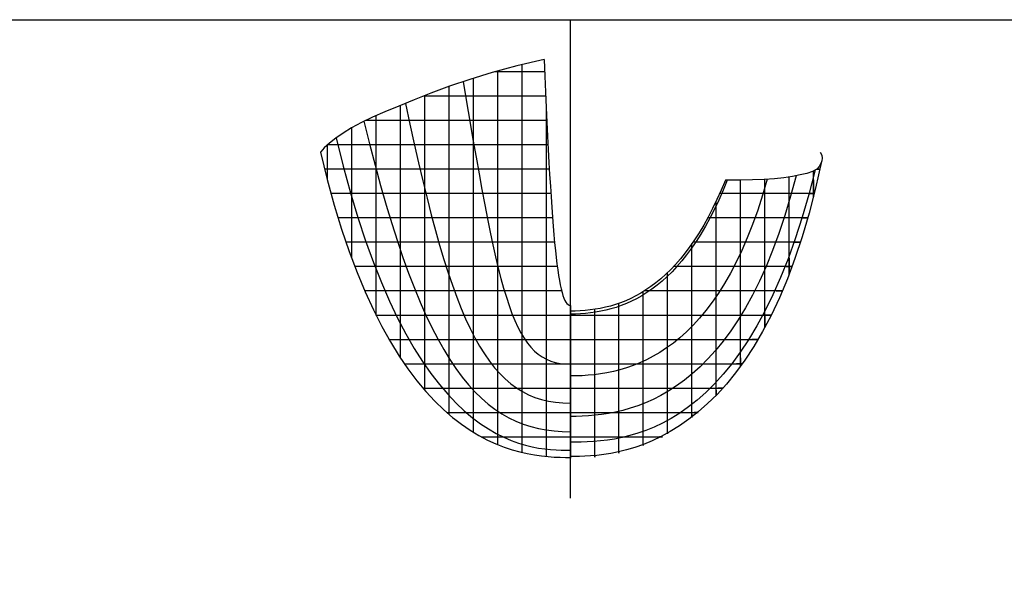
# Model space of a CAD drawing. Header units: metres. Extents: x -1049 to 33, y -200 to 318.
# Tile 3 of 4: x -735 to -329, y 84 to 318. Entities that reach past the tile are written whole.
import ezdxf

# ---------------------------------------------------------------- set-up
doc = ezdxf.new("R2010")
doc.units = ezdxf.units.M

msp = doc.modelspace()

# ---------------------------------------------------------------- linework, layer by layer
at = {"layer": '1', "color": 9}
for points in [[(-508, 121.384), (-508, 317.99)], [(-518.359, 196.606), (-497.641, 196.606)]]:
    msp.add_lwpolyline(points, dxfattribs=at)
at = {"layer": '1', "color": 5}
for points in [[(-518.8, 301.606), (-530.007, 299.053), (-540.181, 296.322), (-549.407, 293.484), (-557.772, 290.613), (-565.36, 287.78), (-572.258, 285.058), (-578.549, 282.516), (-584.276, 280.164), (-589.433, 277.932), (-594.009, 275.752), (-598.016, 273.577), (-601.51, 271.421), (-604.552, 269.303), (-607.166, 267.255), (-609.258, 265.353), (-610.707, 263.68), (-610.795, 263.513)], [(-518.8, 301.606), (-518.508, 294.757), (-518.22, 288.185), (-517.935, 281.887), (-517.651, 275.86), (-517.369, 270.098), (-517.087, 264.599), (-516.806, 259.357), (-516.525, 254.37), (-516.242, 249.633), (-515.958, 245.143), (-515.671, 240.894), (-515.381, 236.884), (-515.088, 233.108), (-514.79, 229.562), (-514.488, 226.243), (-514.18, 223.146), (-513.866, 220.268), (-513.545, 217.604), (-513.217, 215.151), (-512.881, 212.904), (-512.537, 210.86), (-512.183, 209.014), (-511.819, 207.363), (-511.445, 205.903), (-511.06, 204.629), (-510.663, 203.538), (-510.254, 202.626), (-509.831, 201.888), (-509.396, 201.321), (-508.945, 200.922), (-508.48, 200.685), (-508, 200.606)], [(-405.205, 263.513), (-404.564, 262.293), (-404.408, 261.11), (-404.607, 260.003), (-404.974, 258.863), (-405.584, 257.705), (-406.641, 256.612), (-408.334, 255.657), (-410.663, 254.856), (-413.489, 254.175), (-416.677, 253.584), (-420.178, 253.071), (-424.043, 252.648), (-428.322, 252.328), (-433.071, 252.122), (-438.343, 252.044), (-444.19, 252.106)], [(-444.19, 252.106), (-445.921, 247.999), (-447.684, 244.097), (-449.477, 240.396), (-451.3, 236.891), (-453.149, 233.578), (-455.025, 230.45), (-456.924, 227.503), (-458.847, 224.733), (-460.792, 222.134), (-462.756, 219.701), (-464.738, 217.429), (-466.738, 215.314), (-468.753, 213.35), (-470.782, 211.533), (-472.824, 209.857), (-474.876, 208.318), (-476.938, 206.91), (-479.008, 205.629), (-481.085, 204.47), (-483.167, 203.428), (-485.252, 202.497), (-487.339, 201.673), (-489.427, 200.952), (-491.514, 200.327), (-493.599, 199.794), (-495.68, 199.349), (-497.755, 198.985), (-499.824, 198.699), (-501.884, 198.485), (-503.935, 198.338), (-505.974, 198.254), (-508, 198.226)], [(-508, 200.606), (-508, 192.007), (-508, 184.474), (-508, 177.871), (-508, 172.061), (-508, 166.909), (-508, 162.278), (-508, 158.037), (-508, 154.136), (-508, 150.596), (-508, 147.441), (-508, 144.705), (-508, 142.436), (-508, 140.683), (-508, 139.444), (-508, 138.614), (-508, 138.096)], [(-508, 138.096), (-508, 138.076), (-508, 137.768), (-508, 137.813), (-508, 138.372), (-508, 139.574), (-508, 141.377), (-508, 143.686), (-508, 146.416), (-508, 149.579), (-508, 153.23), (-508, 157.428), (-508, 162.241), (-508, 167.747), (-508, 174.021), (-508, 181.142), (-508, 189.184), (-508, 198.226)]]:
    msp.add_lwpolyline(points, dxfattribs=at)
at = {"layer": '1', "color": 1}
for points in [[(-518.8, 301.606), (-518.509, 294.757), (-518.22, 288.185), (-517.935, 281.887), (-517.651, 275.86), (-517.369, 270.098), (-517.088, 264.599), (-516.807, 259.357), (-516.525, 254.37), (-516.242, 249.633), (-515.958, 245.142), (-515.671, 240.894), (-515.381, 236.884), (-515.088, 233.108), (-514.79, 229.562), (-514.488, 226.243), (-514.18, 223.146), (-513.866, 220.268), (-513.546, 217.604), (-513.218, 215.151), (-512.882, 212.904), (-512.537, 210.86), (-512.183, 209.014), (-511.82, 207.363), (-511.445, 205.902), (-511.06, 204.629), (-510.663, 203.538), (-510.254, 202.625), (-509.832, 201.888), (-509.396, 201.321), (-508.945, 200.921), (-508.48, 200.684), (-508, 200.606)], [(-552.162, 292.539), (-550.749, 284.227), (-549.391, 276.29), (-548.083, 268.72), (-546.82, 261.512), (-545.595, 254.656), (-544.405, 248.147), (-543.243, 241.977), (-542.105, 236.137), (-540.985, 230.622), (-539.877, 225.424), (-538.777, 220.535), (-537.679, 215.949), (-536.578, 211.657), (-535.469, 207.653), (-534.346, 203.93), (-533.204, 200.479), (-532.037, 197.294), (-530.841, 194.368), (-529.61, 191.692), (-528.338, 189.26), (-527.021, 187.065), (-525.653, 185.099), (-524.228, 183.355), (-522.742, 181.825), (-521.19, 180.503), (-519.565, 179.381), (-517.862, 178.451), (-516.077, 177.707), (-514.203, 177.141), (-512.236, 176.745), (-510.17, 176.513), (-508, 176.438)], [(-575.857, 283.604), (-574.04, 275.108), (-572.249, 266.969), (-570.478, 259.181), (-568.724, 251.739), (-566.983, 244.636), (-565.249, 237.868), (-563.518, 231.428), (-561.785, 225.31), (-560.047, 219.509), (-558.298, 214.02), (-556.534, 208.836), (-554.75, 203.952), (-552.943, 199.362), (-551.107, 195.06), (-549.237, 191.041), (-547.33, 187.299), (-545.381, 183.828), (-543.385, 180.623), (-541.338, 177.677), (-539.235, 174.985), (-537.072, 172.541), (-534.844, 170.34), (-532.546, 168.376), (-530.175, 166.643), (-527.725, 165.135), (-525.192, 163.847), (-522.572, 162.772), (-519.86, 161.906), (-517.051, 161.242), (-514.141, 160.775), (-511.126, 160.499), (-508, 160.409)], [(-592.947, 276.258), (-590.659, 267.024), (-588.372, 258.214), (-586.084, 249.819), (-583.793, 241.83), (-581.495, 234.24), (-579.188, 227.04), (-576.87, 220.222), (-574.538, 213.777), (-572.19, 207.696), (-569.823, 201.972), (-567.434, 196.595), (-565.022, 191.557), (-562.583, 186.85), (-560.116, 182.464), (-557.618, 178.392), (-555.086, 174.624), (-552.518, 171.152), (-549.911, 167.968), (-547.263, 165.061), (-544.572, 162.425), (-541.835, 160.049), (-539.05, 157.926), (-536.214, 156.047), (-533.325, 154.402), (-530.38, 152.984), (-527.377, 151.783), (-524.314, 150.79), (-521.187, 149.998), (-517.995, 149.397), (-514.735, 148.979), (-511.404, 148.734), (-508, 148.654)], [(-604.357, 269.438), (-601.468, 257.795), (-598.484, 246.879), (-595.413, 236.667), (-592.265, 227.134), (-589.048, 218.259), (-585.772, 210.018), (-582.445, 202.387), (-579.077, 195.342), (-575.675, 188.861), (-572.248, 182.919), (-568.806, 177.492), (-565.357, 172.557), (-561.909, 168.09), (-558.472, 164.069), (-555.053, 160.468), (-551.661, 157.264), (-548.305, 154.435), (-544.993, 151.957), (-541.733, 149.806), (-538.535, 147.959), (-535.406, 146.393), (-532.355, 145.084), (-529.39, 144.01), (-526.521, 143.147), (-523.755, 142.472), (-521.1, 141.962), (-518.566, 141.594), (-516.161, 141.345), (-513.893, 141.192), (-511.771, 141.111), (-509.804, 141.079), (-508, 141.074)], [(-610.771, 263.558), (-608.017, 252.332), (-605.127, 241.796), (-602.114, 231.93), (-598.988, 222.71), (-595.759, 214.116), (-592.438, 206.124), (-589.035, 198.714), (-585.561, 191.863), (-582.026, 185.549), (-578.442, 179.75), (-574.818, 174.444), (-571.165, 169.61), (-567.493, 165.225), (-563.813, 161.266), (-560.135, 157.713), (-556.47, 154.544), (-555.488, 153.786), (-552.823, 151.733), (-549.207, 149.262), (-545.634, 147.109), (-542.117, 145.252), (-538.664, 143.67), (-535.287, 142.34), (-531.996, 141.241), (-528.802, 140.351), (-525.715, 139.647), (-522.746, 139.109), (-519.906, 138.713), (-517.205, 138.439), (-514.653, 138.264), (-512.261, 138.166), (-510.04, 138.123), (-508, 138.113)], [(-404.691, 259.741), (-407.136, 248.758), (-409.777, 238.458), (-412.601, 228.821), (-415.593, 219.824), (-418.739, 211.445), (-422.023, 203.661), (-425.432, 196.452), (-428.95, 189.794), (-432.563, 183.667), (-436.256, 178.047), (-440.015, 172.913), (-443.824, 168.244), (-447.671, 164.017), (-451.539, 160.209), (-455.414, 156.801), (-459.281, 153.768), (-463.126, 151.09), (-466.933, 148.744), (-470.688, 146.709), (-474.376, 144.961), (-477.982, 143.481), (-481.492, 142.244), (-484.89, 141.23), (-488.161, 140.416), (-491.291, 139.781), (-494.266, 139.301), (-497.069, 138.956), (-499.686, 138.723), (-502.103, 138.58), (-504.304, 138.505), (-506.274, 138.476), (-508, 138.472)], [(-407.272, 256.256), (-409.873, 246.208), (-412.609, 236.78), (-415.469, 227.953), (-418.444, 219.706), (-421.523, 212.02), (-424.697, 204.875), (-427.956, 198.251), (-431.289, 192.128), (-434.688, 186.488), (-438.142, 181.309), (-441.64, 176.573), (-445.174, 172.26), (-448.733, 168.349), (-452.308, 164.822), (-455.888, 161.658), (-459.463, 158.838), (-463.025, 156.342), (-466.561, 154.15), (-470.064, 152.242), (-473.523, 150.6), (-476.928, 149.202), (-480.269, 148.029), (-483.536, 147.062), (-486.72, 146.281), (-489.811, 145.665), (-492.798, 145.196), (-495.672, 144.853), (-498.423, 144.617), (-501.041, 144.468), (-503.517, 144.385), (-505.84, 144.351), (-508, 144.343)], [(-415.158, 253.866), (-417.39, 245.474), (-419.743, 237.569), (-422.21, 230.135), (-424.783, 223.158), (-427.454, 216.624), (-430.215, 210.518), (-433.058, 204.827), (-435.976, 199.535), (-438.96, 194.628), (-442.003, 190.092), (-445.097, 185.912), (-448.235, 182.074), (-451.407, 178.564), (-454.608, 175.367), (-457.828, 172.469), (-461.059, 169.855), (-464.295, 167.511), (-467.527, 165.423), (-470.748, 163.576), (-473.949, 161.955), (-477.123, 160.547), (-480.262, 159.337), (-483.358, 158.311), (-486.403, 157.453), (-489.39, 156.751), (-492.31, 156.189), (-495.156, 155.752), (-497.92, 155.428), (-500.595, 155.2), (-503.171, 155.056), (-505.642, 154.98), (-508, 154.957)], [(-426.979, 252.428), (-428.907, 245.885), (-430.923, 239.698), (-433.022, 233.859), (-435.199, 228.358), (-437.45, 223.184), (-439.769, 218.328), (-442.151, 213.78), (-444.592, 209.53), (-447.087, 205.569), (-449.63, 201.887), (-452.218, 198.473), (-454.844, 195.319), (-457.505, 192.414), (-460.194, 189.749), (-462.908, 187.313), (-465.641, 185.097), (-468.389, 183.092), (-471.146, 181.287), (-473.907, 179.672), (-476.669, 178.238), (-479.425, 176.975), (-482.171, 175.873), (-484.902, 174.923), (-487.614, 174.114), (-490.3, 173.437), (-492.957, 172.882), (-495.579, 172.44), (-498.162, 172.1), (-500.7, 171.852), (-503.189, 171.687), (-505.624, 171.596), (-508, 171.567)], [(-443.428, 252.098), (-445.167, 247.883), (-446.941, 243.88), (-448.747, 240.085), (-450.583, 236.491), (-452.449, 233.095), (-454.342, 229.89), (-456.261, 226.873), (-458.204, 224.036), (-460.17, 221.376), (-462.157, 218.887), (-464.164, 216.565), (-466.188, 214.403), (-468.229, 212.397), (-470.285, 210.541), (-472.354, 208.831), (-474.435, 207.261), (-476.525, 205.827), (-478.624, 204.522), (-480.73, 203.342), (-482.841, 202.282), (-484.956, 201.336), (-487.072, 200.5), (-489.189, 199.767), (-491.305, 199.134), (-493.418, 198.595), (-495.527, 198.144), (-497.63, 197.777), (-499.726, 197.488), (-501.812, 197.272), (-503.887, 197.124), (-505.951, 197.039), (-508, 197.012)]]:
    msp.add_lwpolyline(points, dxfattribs=at)
at = {"layer": '1', "color": 2}
for points in [[(-518.587, 296.606), (-529.767, 296.606), (-539.12, 296.606)], [(-518.148, 286.606), (-522.461, 286.606), (-528.786, 286.606), (-538.879, 286.606), (-544.079, 286.606), (-548.319, 286.606), (-557.069, 286.606), (-565.138, 286.606), (-568.334, 286.606)], [(-517.686, 276.606), (-527.804, 276.606), (-529.847, 276.606), (-537.536, 276.606), (-546.726, 276.606), (-548.594, 276.606), (-555.299, 276.606), (-563.238, 276.606), (-570.389, 276.606), (-570.559, 276.606), (-577.286, 276.606), (-583.469, 276.606), (-589.117, 276.606), (-592.215, 276.606)], [(-517.19, 266.606), (-523.308, 266.606), (-526.813, 266.606), (-535.962, 266.606), (-536.184, 266.606), (-545.107, 266.606), (-553.045, 266.606), (-553.491, 266.606), (-561.281, 266.606), (-568.48, 266.606), (-573.112, 266.606), (-575.102, 266.606), (-581.164, 266.606), (-586.71, 266.606), (-591.326, 266.606), (-591.762, 266.606), (-596.289, 266.606), (-600.318, 266.606), (-603.884, 266.606), (-607.005, 266.606), (-607.88, 266.606)], [(-516.651, 256.606), (-520.589, 256.606), (-525.803, 256.606), (-529.512, 256.606), (-534.804, 256.606), (-541.686, 256.606), (-543.452, 256.606), (-551.62, 256.606), (-557.718, 256.606), (-559.254, 256.606), (-566.315, 256.606), (-572.817, 256.606), (-576.126, 256.606), (-578.767, 256.606), (-584.197, 256.606), (-589.176, 256.606), (-590.15, 256.606), (-593.695, 256.606), (-597.76, 256.606), (-601.381, 256.606), (-602.883, 256.606), (-604.514, 256.606), (-607.076, 256.606), (-608.966, 256.606), (-609.101, 256.606)], [(-406.899, 256.606), (-405.911, 256.606), (-405.428, 256.606), (-405.359, 256.606), (-405.486, 256.606), (-405.848, 256.606), (-406.642, 256.606), (-406.65, 256.606)], [(-516.05, 246.606), (-519.756, 246.606), (-524.755, 246.606), (-526.444, 246.606), (-533.384, 246.606), (-535.394, 246.606), (-541.734, 246.606), (-547.367, 246.606), (-549.674, 246.606), (-557.12, 246.606), (-562.709, 246.606), (-564.043, 246.606), (-570.409, 246.606), (-576.241, 246.606), (-578.501, 246.606), (-581.556, 246.606), (-586.427, 246.606), (-588.741, 246.606), (-590.913, 246.606), (-594.987, 246.606), (-598.65, 246.606), (-598.734, 246.606), (-601.786, 246.606), (-604.382, 246.606), (-606.339, 246.606), (-606.486, 246.606)], [(-409.514, 246.606), (-408.419, 246.606), (-407.804, 246.606), (-407.652, 246.606), (-407.801, 246.606), (-408.27, 246.606), (-408.917, 246.606), (-409.198, 246.606), (-410.73, 246.606), (-412.864, 246.606), (-415.501, 246.606), (-418.536, 246.606), (-421.938, 246.606), (-425.754, 246.606), (-430.045, 246.606), (-434.875, 246.606), (-436.175, 246.606), (-440.341, 246.606), (-446.55, 246.606)], [(-515.359, 236.606), (-515.645, 236.606), (-520.005, 236.606), (-523.637, 236.606), (-525.338, 236.606), (-531.892, 236.606), (-532.199, 236.606), (-539.929, 236.606), (-541.312, 236.606), (-547.61, 236.606), (-553.242, 236.606), (-554.859, 236.606), (-561.608, 236.606), (-567.859, 236.606), (-567.867, 236.606), (-573.554, 236.606), (-578.749, 236.606), (-579.649, 236.606), (-583.49, 236.606), (-587.188, 236.606), (-587.914, 236.606), (-591.966, 236.606), (-595.455, 236.606), (-595.648, 236.606), (-598.799, 236.606), (-601.42, 236.606), (-603.43, 236.606), (-603.585, 236.606)], [(-412.415, 236.606), (-411.228, 236.606), (-410.5, 236.606), (-410.279, 236.606), (-410.454, 236.606), (-411.026, 236.606), (-412.071, 236.606), (-413.671, 236.606), (-415.826, 236.606), (-418.467, 236.606), (-421.53, 236.606), (-425.01, 236.606), (-428.966, 236.606), (-433.468, 236.606), (-438.601, 236.606), (-440.353, 236.606), (-444.536, 236.606), (-450.789, 236.606), (-451.459, 236.606)], [(-514.521, 226.606), (-517.309, 226.606), (-520.931, 226.606), (-522.395, 226.606), (-525.431, 226.606), (-530.272, 226.606), (-530.971, 226.606), (-537.984, 226.606), (-538.121, 226.606), (-545.39, 226.606), (-547.488, 226.606), (-552.406, 226.606), (-558.991, 226.606), (-559.333, 226.606), (-565.083, 226.606), (-570.674, 226.606), (-571.628, 226.606), (-575.72, 226.606), (-579.481, 226.606), (-580.335, 226.606), (-584.64, 226.606), (-585.389, 226.606), (-588.657, 226.606), (-592.348, 226.606), (-592.685, 226.606), (-595.513, 226.606), (-598.147, 226.606), (-600.195, 226.606), (-600.355, 226.606)], [(-415.645, 226.606), (-414.385, 226.606), (-413.566, 226.606), (-413.291, 226.606), (-413.495, 226.606), (-414.167, 226.606), (-415.333, 226.606), (-417.023, 226.606), (-419.226, 226.606), (-421.901, 226.606), (-425.018, 226.606), (-428.596, 226.606), (-431.629, 226.606), (-432.72, 226.606), (-437.514, 226.606), (-442.819, 226.606), (-443.042, 226.606), (-449.59, 226.606), (-450.332, 226.606), (-455.98, 226.606), (-457.547, 226.606)], [(-513.412, 216.606), (-514.242, 216.606), (-516.552, 216.606), (-519.219, 216.606), (-520.913, 216.606), (-522.397, 216.606), (-526.249, 216.606), (-528.427, 216.606), (-530.961, 216.606), (-535.807, 216.606), (-536.823, 216.606), (-542.926, 216.606), (-544.343, 216.606), (-549.7, 216.606), (-553.9, 216.606), (-556.089, 216.606), (-562.048, 216.606), (-564.812, 216.606), (-567.514, 216.606), (-572.435, 216.606), (-573.094, 216.606), (-576.869, 216.606), (-578.366, 216.606), (-581.037, 216.606), (-583.312, 216.606), (-585.016, 216.606), (-588.682, 216.606), (-590.545, 216.606), (-591.878, 216.606), (-594.514, 216.606), (-596.583, 216.606), (-596.742, 216.606)], [(-419.258, 216.606), (-417.942, 216.606), (-417.058, 216.606), (-416.748, 216.606), (-416.987, 216.606), (-417.755, 216.606), (-419.038, 216.606), (-420.824, 216.606), (-423.094, 216.606), (-425.83, 216.606), (-427.43, 216.606), (-429.067, 216.606), (-432.849, 216.606), (-437.215, 216.606), (-437.537, 216.606), (-442.389, 216.606), (-445.247, 216.606), (-448.502, 216.606), (-451.287, 216.606), (-455.925, 216.606), (-456.256, 216.606), (-460.478, 216.606), (-464.192, 216.606), (-465.516, 216.606)], [(-511.626, 206.606), (-512.211, 206.606), (-513.522, 206.606), (-515.059, 206.606), (-516.839, 206.606), (-518.885, 206.606), (-518.914, 206.606), (-521.329, 206.606), (-524.166, 206.606), (-526.16, 206.606), (-527.534, 206.606), (-531.625, 206.606), (-533.242, 206.606), (-536.66, 206.606), (-540.079, 206.606), (-542.919, 206.606), (-546.613, 206.606), (-550.75, 206.606), (-552.81, 206.606), (-558.641, 206.606), (-559.911, 206.606), (-563.992, 206.606), (-567.604, 206.606), (-568.783, 206.606), (-572.671, 206.606), (-573.056, 206.606), (-576.64, 206.606), (-577.07, 206.606), (-580.986, 206.606), (-580.994, 206.606), (-584.594, 206.606), (-587.804, 206.606), (-590.212, 206.606), (-590.459, 206.606), (-592.533, 206.606), (-592.687, 206.606)], [(-423.313, 206.606), (-421.963, 206.606), (-421.043, 206.606), (-420.72, 206.606), (-421.002, 206.606), (-421.861, 206.606), (-423.257, 206.606), (-425.145, 206.606), (-426.381, 206.606), (-427.539, 206.606), (-430.459, 206.606), (-433.869, 206.606), (-434.661, 206.606), (-437.928, 206.606), (-441.872, 206.606), (-442.686, 206.606), (-447.934, 206.606), (-448.393, 206.606), (-453.082, 206.606), (-455.401, 206.606), (-457.54, 206.606), (-461.492, 206.606), (-464.373, 206.606), (-465.05, 206.606), (-468.314, 206.606), (-471.336, 206.606), (-474.161, 206.606), (-476.823, 206.606), (-477.429, 206.606)], [(-588.016, 196.606), (-587.871, 196.606), (-585.804, 196.606), (-583.176, 196.606), (-580.01, 196.606), (-578.722, 196.606), (-576.381, 196.606), (-574.339, 196.606), (-572.568, 196.606), (-570.866, 196.606), (-568.731, 196.606), (-567.43, 196.606), (-564.64, 196.606), (-563.026, 196.606), (-559.965, 196.606), (-556.573, 196.606), (-554.687, 196.606), (-549.054, 196.606), (-548.977, 196.606), (-542.942, 196.606), (-542.449, 196.606), (-537.046, 196.606), (-536.603, 196.606), (-532.666, 196.606), (-529.94, 196.606), (-528.993, 196.606), (-525.941, 196.606), (-523.304, 196.606), (-522.923, 196.606), (-521.061, 196.606), (-519.1, 196.606), (-517.378, 196.606), (-515.865, 196.606), (-515.201, 196.606), (-514.524, 196.606), (-513.325, 196.606), (-512.254, 196.606), (-511.29, 196.606), (-510.41, 196.606), (-509.589, 196.606), (-508.796, 196.606), (-508, 196.606)], [(-508, 196.606), (-505.942, 196.606), (-503.867, 196.606), (-501.772, 196.606), (-499.654, 196.606), (-497.509, 196.606), (-495.333, 196.606), (-493.119, 196.606), (-490.862, 196.606), (-488.554, 196.606), (-486.186, 196.606), (-483.748, 196.606), (-481.228, 196.606), (-478.61, 196.606), (-477.405, 196.606), (-475.893, 196.606), (-473.05, 196.606), (-470.042, 196.606), (-466.833, 196.606), (-464.787, 196.606), (-463.394, 196.606), (-459.671, 196.606), (-456.161, 196.606), (-455.571, 196.606), (-451.032, 196.606), (-449.527, 196.606), (-445.941, 196.606), (-444.144, 196.606), (-440.215, 196.606), (-439.658, 196.606), (-435.925, 196.606), (-434.003, 196.606), (-432.774, 196.606), (-430.208, 196.606), (-428.133, 196.606), (-426.576, 196.606), (-426.353, 196.606), (-425.623, 196.606), (-425.29, 196.606), (-425.337, 196.606), (-425.634, 196.606), (-426.6, 196.606), (-427.984, 196.606)], [(-582.666, 186.606), (-582.541, 186.606), (-580.514, 186.606), (-577.934, 186.606), (-577.302, 186.606), (-574.748, 186.606), (-571.635, 186.606), (-571.162, 186.606), (-568.351, 186.606), (-567.42, 186.606), (-565.488, 186.606), (-563.749, 186.606), (-562.636, 186.606), (-559.812, 186.606), (-559.175, 186.606), (-555.194, 186.606), (-554.178, 186.606), (-549.907, 186.606), (-548.129, 186.606), (-544.193, 186.606), (-542.444, 186.606), (-538.206, 186.606), (-537.633, 186.606), (-533.628, 186.606), (-531.819, 186.606), (-530.229, 186.606), (-527.318, 186.606), (-524.829, 186.606), (-524.769, 186.606), (-522.535, 186.606), (-520.525, 186.606), (-518.699, 186.606), (-517.016, 186.606), (-515.706, 186.606), (-515.44, 186.606), (-513.927, 186.606), (-512.458, 186.606), (-511.002, 186.606), (-509.527, 186.606), (-508, 186.606)], [(-508, 186.606), (-505.766, 186.606), (-503.505, 186.606), (-501.215, 186.606), (-498.894, 186.606), (-496.539, 186.606), (-494.146, 186.606), (-491.709, 186.606), (-489.222, 186.606), (-486.676, 186.606), (-484.06, 186.606), (-481.363, 186.606), (-480.151, 186.606), (-478.586, 186.606), (-475.71, 186.606), (-472.7, 186.606), (-469.528, 186.606), (-467.083, 186.606), (-466.175, 186.606), (-462.626, 186.606), (-458.788, 186.606), (-458.511, 186.606), (-454.685, 186.606), (-452.055, 186.606), (-450.221, 186.606), (-446.857, 186.606), (-445.414, 186.606), (-442.583, 186.606), (-440.319, 186.606), (-439.036, 186.606), (-436.161, 186.606), (-434.747, 186.606), (-433.878, 186.606), (-432.208, 186.606), (-431.143, 186.606), (-430.753, 186.606), (-431.053, 186.606), (-431.974, 186.606), (-433.334, 186.606)], [(-576.34, 176.606), (-576.237, 176.606), (-574.279, 176.606), (-571.738, 176.606), (-569.143, 176.606), (-568.616, 176.606), (-565.121, 176.606), (-565.019, 176.606), (-562.401, 176.606), (-561.324, 176.606), (-559.977, 176.606), (-557.817, 176.606), (-557.801, 176.606), (-554.949, 176.606), (-553.874, 176.606), (-551.405, 176.606), (-549.166, 176.606), (-547.028, 176.606), (-543.685, 176.606), (-542.31, 176.606), (-537.889, 176.606), (-537.693, 176.606), (-534.085, 176.606), (-531.151, 176.606), (-530.744, 176.606), (-527.823, 176.606), (-525.185, 176.606), (-523.258, 176.606), (-522.772, 176.606), (-520.529, 176.606), (-518.396, 176.606), (-516.331, 176.606), (-514.296, 176.606), (-512.252, 176.606), (-510.165, 176.606), (-508, 176.606)], [(-508, 176.606), (-505.654, 176.606), (-503.261, 176.606), (-500.822, 176.606), (-498.336, 176.606), (-495.802, 176.606), (-493.217, 176.606), (-490.576, 176.606), (-487.872, 176.606), (-487.499, 176.606), (-485.115, 176.606), (-482.282, 176.606), (-479.359, 176.606), (-476.328, 176.606), (-473.169, 176.606), (-471.938, 176.606), (-469.89, 176.606), (-466.457, 176.606), (-462.837, 176.606), (-462.812, 176.606), (-459.017, 176.606), (-456.238, 176.606), (-454.981, 176.606), (-450.977, 176.606), (-450.743, 176.606), (-446.762, 176.606), (-446.345, 176.606), (-443.432, 176.606), (-441.651, 176.606), (-440.815, 176.606), (-438.928, 176.606), (-437.709, 176.606), (-437.221, 176.606), (-437.466, 176.606), (-438.339, 176.606), (-439.66, 176.606)], [(-568.692, 166.606), (-568.617, 166.606), (-566.762, 166.606), (-564.286, 166.606), (-562.555, 166.606), (-561.133, 166.606), (-558.595, 166.606), (-557.462, 166.606), (-555.978, 166.606), (-553.869, 166.606), (-553.793, 166.606), (-551.81, 166.606), (-550.177, 166.606), (-549.882, 166.606), (-547.362, 166.606), (-546.006, 166.606), (-544.459, 166.606), (-541.079, 166.606), (-540.763, 166.606), (-537.243, 166.606), (-534.27, 166.606), (-533.627, 166.606), (-530.195, 166.606), (-527.03, 166.606), (-526.195, 166.606), (-524.107, 166.606), (-521.34, 166.606), (-518.664, 166.606), (-516.035, 166.606), (-513.407, 166.606), (-510.741, 166.606), (-508, 166.606)], [(-508, 166.606), (-505.612, 166.606), (-503.149, 166.606), (-500.615, 166.606), (-498.014, 166.606), (-495.347, 166.606), (-492.613, 166.606), (-489.808, 166.606), (-486.93, 166.606), (-483.969, 166.606), (-481.064, 166.606), (-480.917, 166.606), (-477.793, 166.606), (-474.558, 166.606), (-471.194, 166.606), (-470.006, 166.606), (-467.724, 166.606), (-464.119, 166.606), (-462.572, 166.606), (-460.396, 166.606), (-456.956, 166.606), (-456.536, 166.606), (-452.688, 166.606), (-452.567, 166.606), (-449.541, 166.606), (-448.399, 166.606), (-447.276, 166.606), (-445.849, 166.606), (-445.207, 166.606), (-445.326, 166.606), (-446.078, 166.606), (-447.308, 166.606)], [(-558.892, 156.606), (-558.848, 156.606), (-557.142, 156.606), (-554.714, 156.606), (-551.591, 156.606), (-551.511, 156.606), (-548.768, 156.606), (-547.538, 156.606), (-546.44, 156.606), (-544.486, 156.606), (-543.432, 156.606), (-542.603, 156.606), (-540.718, 156.606), (-539.108, 156.606), (-538.813, 156.606), (-536.332, 156.606), (-533.847, 156.606), (-533.362, 156.606), (-530.78, 156.606), (-527.634, 156.606), (-524.503, 156.606), (-524.429, 156.606), (-521.206, 156.606), (-517.946, 156.606), (-514.685, 156.606), (-511.383, 156.606), (-508, 156.606)], [(-508, 156.606), (-505.635, 156.606), (-503.162, 156.606), (-500.589, 156.606), (-497.92, 156.606), (-495.162, 156.606), (-492.317, 156.606), (-489.386, 156.606), (-486.368, 156.606), (-483.26, 156.606), (-482.824, 156.606), (-480.085, 156.606), (-476.822, 156.606), (-473.458, 156.606), (-472.55, 156.606), (-470.052, 156.606), (-466.549, 156.606), (-465.946, 156.606), (-463.029, 156.606), (-461.454, 156.606), (-459.423, 156.606), (-458.403, 156.606), (-456.49, 156.606), (-455.517, 156.606), (-455.422, 156.606), (-456.008, 156.606), (-457.108, 156.606)], [(-544.725, 146.606), (-544.713, 146.606), (-543.127, 146.606), (-540.597, 146.606), (-538.622, 146.606), (-536.761, 146.606), (-535.5, 146.606), (-533.108, 146.606), (-531.34, 146.606), (-530.851, 146.606), (-528.769, 146.606), (-526.671, 146.606), (-524.508, 146.606), (-523.688, 146.606), (-522.159, 146.606), (-519.636, 146.606), (-516.955, 146.606), (-514.104, 146.606), (-511.103, 146.606), (-508, 146.606)], [(-508, 146.606), (-505.736, 146.606), (-503.331, 146.606), (-500.796, 146.606), (-500.003, 146.606), (-498.15, 146.606), (-495.408, 146.606), (-492.577, 146.606), (-489.664, 146.606), (-486.672, 146.606), (-483.599, 146.606), (-482.626, 146.606), (-480.524, 146.606), (-477.404, 146.606), (-476.131, 146.606), (-474.206, 146.606), (-472.567, 146.606), (-470.681, 146.606), (-470.672, 146.606), (-470.065, 146.606), (-470.129, 146.606), (-470.332, 146.606), (-471.275, 146.606)]]:
    msp.add_lwpolyline(points, dxfattribs=at)
at = {"layer": '1', "color": 7}
for points in [[(-538, 296.907), (-538, 288.697), (-538, 280.743), (-538, 280.051), (-538, 273.051), (-538, 265.639), (-538, 258.505), (-538, 251.64), (-538, 245.036), (-538, 238.684), (-538, 232.572), (-538, 226.688), (-538, 226.682), (-538, 221.094), (-538, 215.703), (-538, 210.491), (-538, 205.429), (-538, 200.484), (-538, 200.313), (-538, 195.709), (-538, 190.971), (-538, 186.219), (-538, 186.201), (-538, 181.429), (-538, 177.002), (-538, 176.472), (-538, 171.313), (-538, 169.938), (-538, 165.33), (-538, 164.172), (-538, 159.549), (-538, 155.868), (-538, 154.919), (-538, 152.791), (-538, 151.457), (-538, 149.876), (-538, 147.215), (-538, 145.293), (-538, 144.084), (-538, 143.723), (-538, 143.388), (-538, 143.388)], [(-528, 299.51), (-528, 291.911), (-528, 284.545), (-528, 278.599), (-528, 277.413), (-528, 270.532), (-528, 263.902), (-528, 257.521), (-528, 251.386), (-528, 245.491), (-528, 239.831), (-528, 234.398), (-528, 229.185), (-528, 224.179), (-528, 219.369), (-528, 214.74), (-528, 214.491), (-528, 210.346), (-528, 206.093), (-528, 201.946), (-528, 197.864), (-528, 193.799), (-528, 192.132), (-528, 189.735), (-528, 185.556), (-528, 181.098), (-528, 181.082), (-528, 176.281), (-528, 173.636), (-528, 170.825), (-528, 167.688), (-528, 164.553), (-528, 162.538), (-528, 158), (-528, 154.069), (-528, 150.784), (-528, 148.413), (-528, 147.933), (-528, 145.585), (-528, 145.357), (-528, 143.151), (-528, 141.604), (-528, 140.665), (-528, 140.558), (-528, 140.151)], [(-548, 293.917), (-548, 285.241), (-548, 284.591), (-548, 276.842), (-548, 268.756), (-548, 260.974), (-548, 253.485), (-548, 246.277), (-548, 239.337), (-548, 238.43), (-548, 232.695), (-548, 226.308), (-548, 220.149), (-548, 214.193), (-548, 210.913), (-548, 208.437), (-548, 202.865), (-548, 197.411), (-548, 194.391), (-548, 192.04), (-548, 186.718), (-548, 183.208), (-548, 181.259), (-548, 175.447), (-548, 174.938), (-548, 168.811), (-548, 164.266), (-548, 160.518), (-548, 160.448), (-548, 156.995), (-548, 153.692), (-548, 151.205), (-548, 149.523), (-548, 149.239), (-548, 148.522), (-548, 148.511)], [(-558, 290.528), (-558, 281.513), (-558, 272.843), (-558, 264.504), (-558, 256.481), (-558, 250.667), (-558, 248.76), (-558, 241.341), (-558, 234.198), (-558, 227.309), (-558, 223.095), (-558, 220.649), (-558, 214.195), (-558, 207.923), (-558, 204.893), (-558, 201.676), (-558, 195.396), (-558, 192.261), (-558, 188.466), (-558, 183.318), (-558, 176.917), (-558, 171.903), (-558, 167.233), (-558, 163.011), (-558, 159.719), (-558, 157.646), (-558, 157.358), (-558, 155.871), (-558, 155.837)], [(-568, 286.738), (-568, 277.568), (-568, 268.747), (-568, 264.355), (-568, 260.251), (-568, 252.062), (-568, 244.166), (-568, 237.152), (-568, 236.531), (-568, 228.996), (-568, 221.653), (-568, 218.095), (-568, 214.094), (-568, 206.15), (-568, 204.611), (-568, 194.997), (-568, 194.399), (-568, 187.634), (-568, 181.245), (-568, 175.727), (-568, 171.326), (-568, 169.719), (-568, 168.108), (-568, 165.867), (-568, 165.782)], [(-578, 282.738), (-578, 279.947), (-578, 273.456), (-578, 264.451), (-578, 255.711), (-578, 253.522), (-578, 246.954), (-578, 238.201), (-578, 234.08), (-578, 228.798), (-578, 219.751), (-578, 217.805), (-578, 208.884), (-578, 199.943), (-578, 199.175), (-578, 192.624), (-578, 186.728), (-578, 186.08), (-578, 182.387), (-578, 179.765), (-578, 179.197), (-578, 179.037)], [(-518, 283.331), (-518, 281.858), (-518, 275.679), (-518, 269.727), (-518, 263.998), (-518, 258.489), (-518, 253.197), (-518, 248.119), (-518, 243.251), (-518, 238.59), (-518, 234.131), (-518, 229.868), (-518, 225.795), (-518, 221.906), (-518, 218.189), (-518, 214.633), (-518, 211.224), (-518, 207.941), (-518, 204.76), (-518, 203.305), (-518, 201.658), (-518, 198.568), (-518, 195.399), (-518, 192.039), (-518, 188.516), (-518, 188.315), (-518, 183.828), (-518, 180.223), (-518, 177.975), (-518, 173.756), (-518, 169.389), (-518, 168.253), (-518, 163.429), (-518, 159.013), (-518, 156.31), (-518, 154.982), (-518, 151.373), (-518, 149.422), (-518, 148.185), (-518, 145.433), (-518, 144.181), (-518, 143.056), (-518, 141.118), (-518, 139.797), (-518, 138.99), (-518, 138.503)], [(-588, 278.553), (-588, 271.925), (-588, 268.688), (-588, 258.503), (-588, 252.275), (-588, 247.624), (-588, 236.889), (-588, 235.109), (-588, 224.713), (-588, 220.389), (-588, 214.888), (-588, 207.504), (-588, 207.043), (-588, 201.193), (-588, 198.865), (-588, 196.861), (-588, 196.579)], [(-598, 273.586), (-598, 273.512), (-598, 261.014), (-598, 257.497), (-598, 247.445), (-598, 244.441), (-598, 234.221), (-598, 234.002), (-598, 226.172), (-598, 223.117), (-598, 220.385), (-598, 219.953)], [(-608, 266.497), (-608, 260.311), (-608, 252.68), (-608, 252.356), (-608, 252.126)], [(-408, 252.126), (-408, 248.174), (-408, 245.849), (-408, 245.243), (-408, 245.845), (-408, 247.278), (-408, 247.661), (-408, 251.293), (-408, 255.845)], [(-438, 179.037), (-438, 177.094), (-438, 175.859), (-438, 175.542), (-438, 176.213), (-438, 177.855), (-438, 180.397), (-438, 180.957), (-438, 183.865), (-438, 188.147), (-438, 193.052), (-438, 193.21), (-438, 199.305), (-438, 202.159), (-438, 206.478), (-438, 209.92), (-438, 215.077), (-438, 216.963), (-438, 223.531), (-438, 225.511), (-438, 229.757), (-438, 235.691), (-438, 238.142), (-438, 241.381), (-438, 246.839), (-438, 252.049)], [(-428, 196.579), (-428, 193.868), (-428, 192.049), (-428, 191.455), (-428, 192.126), (-428, 193.973), (-428, 196.85), (-428, 198.307), (-428, 200.772), (-428, 205.683), (-428, 208.327), (-428, 211.733), (-428, 217.025), (-428, 219.099), (-428, 224.821), (-428, 228.187), (-428, 232.115), (-428, 239.076), (-428, 239.395), (-428, 245.82), (-428, 252.352)], [(-418, 219.953), (-418, 216.45), (-418, 214.079), (-418, 213.261), (-418, 213.945), (-418, 215.978), (-418, 219.206), (-418, 219.506), (-418, 223.938), (-418, 228.65), (-418, 230.058), (-418, 237.278), (-418, 238.094), (-418, 245.469), (-418, 248.619), (-418, 253.39)], [(-448, 165.782), (-448, 165.042), (-448, 164.414), (-448, 163.654), (-448, 163.577), (-448, 164.281), (-448, 164.72), (-448, 165.821), (-448, 168.18), (-448, 171.337), (-448, 175.247), (-448, 179.854), (-448, 181.482), (-448, 185.221), (-448, 191.363), (-448, 191.586), (-448, 198.62), (-448, 199.615), (-448, 206.688), (-448, 207.192), (-448, 213.134), (-448, 217.435), (-448, 219.124), (-448, 224.746), (-448, 229.528), (-448, 230.03), (-448, 235.049), (-448, 239.767), (-448, 243.445)], [(-458, 155.837), (-458, 154.928), (-458, 154.516), (-458, 154.659), (-458, 155.439), (-458, 156.919), (-458, 159.128), (-458, 162.093), (-458, 165.776), (-458, 170.101), (-458, 173.127), (-458, 175.033), (-458, 180.658), (-458, 184.705), (-458, 187.11), (-458, 193.4), (-458, 194.626), (-458, 200.754), (-458, 203.468), (-458, 207.297), (-458, 213.242), (-458, 213.836), (-458, 218.732), (-458, 223.815), (-458, 225.954)], [(-468, 148.511), (-468, 147.945), (-468, 147.77), (-468, 148.055), (-468, 148.911), (-468, 150.406), (-468, 152.574), (-468, 155.439), (-468, 158.97), (-468, 163.098), (-468, 167.753), (-468, 168.175), (-468, 173.037), (-468, 179.035), (-468, 181.85), (-468, 185.945), (-468, 191.43), (-468, 193.94), (-468, 199.232), (-468, 203.25), (-468, 205.98), (-468, 211.979), (-468, 214.084)], [(-478, 143.388), (-478, 143.018), (-478, 142.977), (-478, 143.365), (-478, 144.317), (-478, 145.887), (-478, 148.081), (-478, 150.898), (-478, 154.312), (-478, 158.281), (-478, 162.764), (-478, 167.801), (-478, 168.215), (-478, 173.552), (-478, 180.107), (-478, 184.129), (-478, 187.624), (-478, 194.569), (-478, 196.268), (-478, 202.722), (-478, 206.253)], [(-508, 200.606), (-508, 192.007), (-508, 184.474), (-508, 177.871), (-508, 172.061), (-508, 166.909), (-508, 162.278), (-508, 158.037), (-508, 154.136), (-508, 150.596), (-508, 147.441), (-508, 144.705), (-508, 142.436), (-508, 140.683), (-508, 139.444), (-508, 138.614), (-508, 138.096)], [(-498, 138.503), (-498, 138.489), (-498, 138.202), (-498, 138.244), (-498, 138.769), (-498, 139.919), (-498, 141.681), (-498, 143.976), (-498, 146.731), (-498, 149.263), (-498, 149.947), (-498, 153.66), (-498, 157.906), (-498, 162.749), (-498, 165.764), (-498, 168.275), (-498, 174.572), (-498, 181.724), (-498, 189.82), (-498, 198.951)], [(-488, 140.151), (-488, 140.144), (-488, 139.855), (-488, 139.876), (-488, 140.183), (-488, 140.349), (-488, 141.4), (-488, 141.597), (-488, 143.068), (-488, 145.317), (-488, 148.105), (-488, 151.415), (-488, 155.245), (-488, 159.594), (-488, 164.513), (-488, 170.103), (-488, 176.465), (-488, 177.608), (-488, 183.736), (-488, 192.005), (-488, 193.849), (-488, 201.445)], [(-508, 138.096), (-508, 138.076), (-508, 137.768), (-508, 137.813), (-508, 138.372), (-508, 139.574), (-508, 141.377), (-508, 143.686), (-508, 146.416), (-508, 149.579), (-508, 153.23), (-508, 157.428), (-508, 162.241), (-508, 167.747), (-508, 174.021), (-508, 181.142), (-508, 189.184), (-508, 198.226)]]:
    msp.add_lwpolyline(points, dxfattribs=at)
at = {"layer": '4', "color": 2}
msp.add_lwpolyline([(-1049.2, 317.99), (33.2, 317.99), (33.2, -199.533), (-1049.2, -199.533), (-1049.2, 317.99)], dxfattribs=at)

doc.saveas('drawing.dxf')
